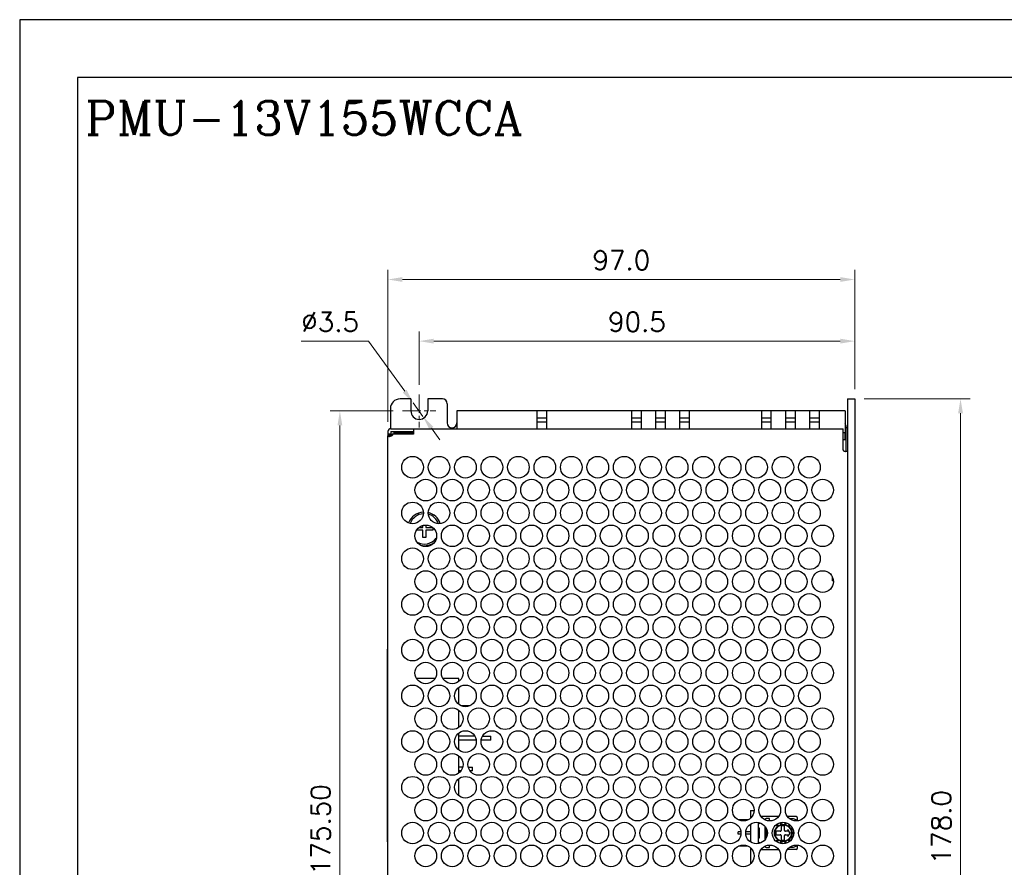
# Model space of a CAD drawing. Header units: inches. Extents: x 0 to 5108, y 0 to 2887.
# Tile 5 of 11: x 0 to 205, y 180 to 356. Entities that reach past the tile are written whole.
import ezdxf

# ---------------------------------------------------------------- set-up
doc = ezdxf.new("R2010")
doc.units = ezdxf.units.IN
doc.header["$MEASUREMENT"] = 0
doc.linetypes.add('CENTER2', pattern=[28.575, 19.05, -3.175, 3.175, -3.175])
for name, color, linetype, lineweight in [('Center', 1, 'CENTER2', 9), ('Dimension', 2, 'Continuous', 9), ('Line', 3, 'Continuous', 25)]:
    doc.layers.add(name, color=color, linetype=linetype, lineweight=lineweight)
doc.styles.add('ROMANC', font='romanc')
doc.styles.add('ROMANS', font='romans')
doc.dimstyles.new('yutana', dxfattribs={"dimscale": 2, "dimtxt": 2, "dimasz": 1.5, "dimexe": 1, "dimexo": 1, "dimgap": 1, "dimtad": 1, "dimdec": 1, "dimzin": 0, "dimdsep": 46, "dimtxsty": 'ROMANS', "dimcen": 0, "dimadec": 0, "dimazin": 0, "dimtp": 0.01, "dimtm": 0.01, "dimtfac": 1, "dimtdec": 1, "dimtmove": 0, "dimatfit": 3, "dimfxl": 1, "dimtolj": 1, "dimtzin": 0, "dimlwd": 0, "dimlwe": 0, "dimarcsym": 0})

# ---------------------------------------------------------------- blocks, each defined once
blk = doc.blocks.new('*D11')
at = {"layer": 'Defpoints', "color": 0}
for p in [(173.55, 277.61), (195.55, 277.61), (173.55, 99.61)]:
    blk.add_point(p, dxfattribs=at)
at = {"layer": 'Dimension', "color": 0, "lineweight": 0}
for p, q in [((175.55, 277.61), (197.55, 277.61)), ((195.55, 102.61), (195.55, 274.61)), ((175.55, 99.61), (197.55, 99.61))]:
    blk.add_line(p, q, dxfattribs=at)
at = {"layer": 'Dimension', "color": 0}
for points in [[(195.05, 274.61), (196.05, 274.61), (195.55, 277.61)], [(195.05, 102.61), (196.05, 102.61), (195.55, 99.61)]]:
    blk.add_solid(points, dxfattribs=at)
at = {"layer": 'Dimension', "color": 0, "insert": (191.55, 188.61), "char_height": 4, "attachment_point": 5, "rotation": 90, "style": 'ROMANS'}
blk.add_mtext('\\A1;178.0', dxfattribs=at)
blk = doc.blocks.new('*D12')
at = {"layer": 'Defpoints', "color": 0}
for p in [(83.05, 289.61), (83.05, 278.56), (173.55, 277.61)]:
    blk.add_point(p, dxfattribs=at)
at = {"layer": 'Dimension', "color": 0, "lineweight": 0}
for p, q in [((83.05, 280.56), (83.05, 291.61)), ((173.55, 279.61), (173.55, 291.61)), ((170.55, 289.61), (86.05, 289.61))]:
    blk.add_line(p, q, dxfattribs=at)
at = {"layer": 'Dimension', "color": 0}
for points in [[(86.05, 290.11), (86.05, 289.11), (83.05, 289.61)], [(170.55, 290.11), (170.55, 289.11), (173.55, 289.61)]]:
    blk.add_solid(points, dxfattribs=at)
at = {"layer": 'Dimension', "color": 0, "insert": (128.3, 293.61), "char_height": 4, "attachment_point": 5, "style": 'ROMANS'}
blk.add_mtext('\\A1;90.5', dxfattribs=at)
blk = doc.blocks.new('*D13')
at = {"layer": 'Defpoints', "color": 0}
for p in [(66.55, 275.11), (79.6, 275.11), (77.05, 99.61)]:
    blk.add_point(p, dxfattribs=at)
at = {"layer": 'Dimension', "color": 0, "lineweight": 0}
for p, q in [((77.6, 275.11), (64.55, 275.11)), ((66.55, 102.61), (66.55, 272.11)), ((75.05, 99.61), (64.55, 99.61))]:
    blk.add_line(p, q, dxfattribs=at)
at = {"layer": 'Dimension', "color": 0}
for points in [[(66.05, 272.11), (67.05, 272.11), (66.55, 275.11)], [(66.05, 102.61), (67.05, 102.61), (66.55, 99.61)]]:
    blk.add_solid(points, dxfattribs=at)
at = {"layer": 'Dimension', "color": 0, "insert": (62.55, 188.11), "char_height": 4, "attachment_point": 5, "rotation": 90, "style": 'ROMANS'}
blk.add_mtext('\\A1;175.50', dxfattribs=at)
blk = doc.blocks.new('*D14')
at = {"layer": 'Defpoints', "color": 0}
for p in [(81.77, 276.78), (83.82, 273.94)]:
    blk.add_point(p, dxfattribs=at)
at = {"layer": 'Dimension', "color": 0, "lineweight": 0}
for p, q in [((58.53, 289.61), (72.53, 289.61)), ((72.53, 289.61), (80.02, 279.21)), ((83.82, 273.94), (81.77, 276.78)), ((85.57, 271.5), (87.33, 269.07))]:
    blk.add_line(p, q, dxfattribs=at)
at = {"layer": 'Dimension', "color": 0}
for points in [[(80.42, 279.5), (79.61, 278.92), (81.77, 276.78)], [(85.98, 271.79), (85.17, 271.21), (83.82, 273.94)]]:
    blk.add_solid(points, dxfattribs=at)
at = {"layer": 'Dimension', "color": 0, "insert": (64.53, 293.61), "char_height": 4, "attachment_point": 5, "style": 'ROMANS'}
blk.add_mtext('\\A1;∅3.5', dxfattribs=at)
blk = doc.blocks.new('*D23')
at = {"layer": 'Defpoints', "color": 0}
for p in [(173.55, 302.42), (173.55, 277.61), (76.55, 270.81)]:
    blk.add_point(p, dxfattribs=at)
at = {"layer": 'Dimension', "color": 0, "lineweight": 0}
for p, q in [((76.55, 272.81), (76.55, 304.42)), ((173.55, 279.61), (173.55, 304.42)), ((79.55, 302.42), (170.55, 302.42))]:
    blk.add_line(p, q, dxfattribs=at)
at = {"layer": 'Dimension', "color": 0}
for points in [[(79.55, 302.92), (79.55, 301.92), (76.55, 302.42)], [(170.55, 302.92), (170.55, 301.92), (173.55, 302.42)]]:
    blk.add_solid(points, dxfattribs=at)
at = {"layer": 'Dimension', "color": 0, "insert": (125.05, 306.42), "char_height": 4, "attachment_point": 5, "style": 'ROMANS'}
blk.add_mtext('\\A1;97.0', dxfattribs=at)

msp = doc.modelspace()

# ---------------------------------------------------------------- linework, layer by layer
at = {"ltscale": 5}
for points in [[(0, 0), (504, 0), (504, 356.4), (0, 356.4)], [(12, 12), (492, 12), (492, 344.4), (12, 344.4)]]:
    msp.add_lwpolyline(points, close=True, dxfattribs=at)
at = {"layer": 'Center', "color": 7, "ltscale": 0.2}
for p, q in [((83.046, 278.555), (83.046, 271.655)), ((79.596, 275.105), (86.496, 275.105))]:
    msp.add_line(p, q, dxfattribs=at)
at = {"layer": 'Line', "color": 7, "linetype": 'Continuous'}
for p, q in [((81.296, 277.605), (79.046, 277.605)), ((81.296, 277.605), (81.296, 275.105)), ((87.846, 277.605), (84.796, 277.605)), ((84.796, 277.605), (84.796, 275.105)), ((88.846, 276.605), (88.846, 272.605)), ((172.046, 277.605), (173.546, 277.605)), ((172.046, 277.605), (172.046, 99.605)), ((173.546, 277.605), (173.546, 99.605)), ((77.046, 275.605), (77.046, 271.405)), ((127.146, 275.105), (90.846, 275.105)), ((90.846, 275.105), (90.846, 271.405)), ((107.496, 275.105), (107.496, 271.405)), ((109.496, 275.105), (109.496, 271.405)), ((171.546, 275.105), (127.146, 275.105)), ((127.146, 275.105), (127.146, 271.405)), ((129.146, 275.105), (129.146, 271.405)), ((132.146, 275.105), (132.146, 271.405)), ((134.146, 275.105), (134.146, 271.405)), ((137.146, 275.105), (137.146, 271.405)), ((139.146, 275.105), (139.146, 271.405)), ((154.146, 275.105), (154.146, 271.405)), ((156.146, 275.105), (156.146, 271.405)), ((159.146, 275.105), (159.146, 271.405)), ((161.146, 275.105), (161.146, 271.405)), ((164.146, 275.105), (164.146, 271.405)), ((166.146, 275.105), (166.146, 271.405)), ((171.546, 275.105), (171.546, 270.617)), ((109.496, 273.605), (107.496, 273.605)), ((109.496, 272.805), (107.496, 272.805)), ((129.146, 273.605), (127.146, 273.605)), ((129.146, 272.805), (127.146, 272.805)), ((134.146, 273.605), (132.146, 273.605)), ((134.146, 272.805), (132.146, 272.805)), ((139.146, 273.605), (137.146, 273.605)), ((139.146, 272.805), (137.146, 272.805)), ((156.146, 273.605), (154.146, 273.605)), ((156.146, 272.805), (154.146, 272.805)), ((161.146, 273.605), (159.146, 273.605)), ((161.146, 272.805), (159.146, 272.805)), ((166.146, 273.605), (164.146, 273.605)), ((166.146, 272.805), (164.146, 272.805)), ((76.546, 270.805), (76.546, 269.987)), ((77.146, 270.305), (76.546, 270.305)), ((77.146, 271.405), (171.146, 271.405)), ((77.146, 270.805), (81.846, 270.805)), ((77.146, 270.805), (77.146, 270.093)), ((77.383, 270.305), (77.316, 270.222)), ((81.846, 270.305), (77.383, 270.305)), ((77.846, 270.605), (81.846, 270.605)), ((77.846, 270.305), (77.846, 270.605)), ((81.846, 271.405), (81.846, 270.305)), ((171.146, 266.996), (171.146, 271.405)), ((171.146, 270.605), (171.546, 270.605)), ((171.546, 269.105), (171.546, 270.605)), ((171.796, 266.696), (171.796, 271.805)), ((172.046, 271.605), (171.796, 271.605)), ((76.93, 269.987), (76.546, 269.987)), ((76.546, 118.105), (76.546, 269.906)), ((76.625, 269.839), (76.737, 269.809)), ((76.737, 269.809), (76.81, 269.805)), ((77.113, 270.071), (76.989, 270.01)), ((171.546, 269.105), (171.146, 269.105)), ((171.535, 266.717), (171.663, 266.705)), ((171.555, 266.704), (171.663, 266.696)), ((172.046, 266.705), (171.663, 266.705)), ((172.046, 266.696), (171.663, 266.696)), ((168.846, 259.725), (168.846, 259.605)), ((168.906, 259.605), (168.846, 259.605)), ((83.796, 250.305), (82.488, 250.305)), ((83.002, 250.905), (83.796, 250.905)), ((83.796, 250.905), (83.796, 251.31)), ((83.796, 248.805), (83.796, 250.305)), ((84.396, 251.405), (84.396, 250.905)), ((84.396, 250.905), (85.792, 250.905)), ((85.896, 250.305), (84.396, 250.305)), ((84.396, 250.305), (84.396, 248.805)), ((85.896, 250.8), (85.896, 250.305)), ((84.396, 248.805), (83.796, 248.805)), ((168.846, 240.725), (168.846, 239.805)), ((169.122, 239.805), (168.846, 239.805)), ((173.596, 235.605), (173.546, 235.605)), ((173.596, 235.605), (173.596, 185.605)), ((76.446, 225.605), (76.546, 225.605)), ((76.446, 185.605), (76.446, 225.605)), ((86.305, 219.505), (82.487, 219.505)), ((91.246, 219.505), (87.987, 219.505)), ((91.246, 218.861), (91.246, 219.505)), ((91.246, 214.16), (91.246, 217.65)), ((91.246, 209.361), (91.246, 212.952)), ((91.677, 213.905), (93.616, 213.905)), ((91.246, 204.66), (91.246, 208.15)), ((94.581, 207.505), (91.246, 207.505)), ((94.849, 206.705), (91.246, 206.705)), ((97.896, 206.705), (95.943, 206.705)), ((96.212, 207.505), (97.896, 207.505)), ((97.896, 206.705), (97.896, 207.505)), ((91.246, 199.861), (91.246, 203.452)), ((92.058, 201.105), (91.246, 201.105)), ((93.232, 201.105), (94.096, 201.105)), ((94.096, 200.305), (94.096, 201.105)), ((91.689, 200.305), (91.246, 200.305)), ((91.246, 195.16), (91.246, 198.65)), ((94.096, 200.305), (93.606, 200.305)), ((81.335, 194.705), (81.959, 194.705)), ((86.835, 194.705), (87.459, 194.705)), ((151.876, 192.105), (152.64, 192.105)), ((151.876, 192.105), (151.876, 190.492)), ((157.689, 190.805), (154.106, 190.805)), ((155.876, 190.405), (155.176, 190.405)), ((155.876, 189.909), (155.876, 190.405)), ((161.376, 190.805), (159.606, 190.805)), ((160.176, 190.405), (160.776, 190.405)), ((160.176, 190.285), (160.176, 190.405)), ((160.776, 190.405), (161.676, 190.055)), ((161.676, 189.95), (161.676, 190.505)), ((151.366, 190.155), (149.427, 190.155)), ((151.876, 189.251), (151.876, 185.561)), ((153.476, 189.603), (153.476, 185.208)), ((153.476, 189.505), (153.676, 189.505)), ((153.676, 189.305), (153.476, 189.305)), ((153.476, 188.505), (153.676, 188.505)), ((153.676, 189.505), (153.676, 189.305)), ((153.676, 188.505), (153.676, 186.305)), ((154.876, 188.816), (154.876, 185.992)), ((157.196, 189.099), (157.315, 188.929)), ((157.315, 188.929), (157.643, 189.159)), ((157.643, 189.159), (157.525, 189.328)), ((158.043, 189.559), (158.082, 189.34)), ((158.082, 189.34), (158.476, 189.41)), ((158.276, 188.864), (158.276, 187.955)), ((158.476, 189.41), (158.438, 189.622)), ((159.007, 189.598), (158.951, 189.389)), ((158.951, 189.389), (159.337, 189.286)), ((158.976, 187.955), (158.976, 188.864)), ((159.337, 189.286), (159.399, 189.517)), ((159.914, 189.251), (159.759, 189.066)), ((159.759, 189.066), (160.065, 188.809)), ((160.065, 188.809), (160.211, 188.983)), ((160.568, 188.532), (160.354, 188.432)), ((160.354, 188.432), (160.523, 188.069)), ((149.856, 187.655), (149.346, 187.655)), ((149.346, 187.155), (149.346, 187.655)), ((149.857, 187.155), (149.346, 187.155)), ((151.876, 187.655), (150.935, 187.655)), ((151.876, 187.155), (150.936, 187.155)), ((153.676, 187.655), (153.476, 187.655)), ((153.676, 187.155), (153.476, 187.155)), ((153.676, 186.305), (153.476, 186.305)), ((154.976, 188.125), (154.976, 188.165)), ((154.976, 187.385), (154.976, 187.425)), ((154.976, 186.645), (154.976, 186.685)), ((154.976, 186.245), (155.05, 186.245)), ((154.976, 186.126), (154.976, 186.245)), ((155.176, 188.165), (155.176, 188.125)), ((155.176, 187.425), (155.176, 187.385)), ((155.176, 186.685), (155.176, 186.645)), ((155.276, 188.025), (155.299, 188.025)), ((155.33, 187.825), (155.276, 187.825)), ((155.276, 187.725), (155.346, 187.725)), ((155.376, 187.525), (155.276, 187.525)), ((155.276, 187.285), (155.276, 187.085)), ((155.276, 186.985), (155.33, 186.985)), ((155.297, 186.785), (155.276, 186.785)), ((158.076, 187.755), (157.168, 187.755)), ((157.168, 187.055), (158.076, 187.055)), ((158.276, 186.855), (158.276, 185.947)), ((158.976, 185.947), (158.976, 186.855)), ((159.626, 187.755), (159.176, 187.755)), ((159.176, 187.055), (159.626, 187.055)), ((160.126, 187.405), (159.626, 188.155)), ((159.626, 188.155), (159.626, 187.755)), ((159.626, 186.655), (160.126, 187.405)), ((159.626, 187.055), (159.626, 186.655)), ((160.523, 186.742), (160.354, 186.379)), ((160.354, 186.379), (160.567, 186.28)), ((160.523, 188.069), (160.747, 188.174)), ((160.749, 186.636), (160.523, 186.742)), ((160.864, 187.605), (160.626, 187.605)), ((160.626, 187.605), (160.626, 187.205)), ((160.626, 187.205), (160.865, 187.205)), ((76.446, 185.605), (76.546, 185.605)), ((151.365, 184.655), (149.426, 184.655)), ((151.876, 184.32), (151.876, 180.992)), ((153.476, 185.505), (153.676, 185.505)), ((153.676, 185.305), (153.476, 185.305)), ((153.676, 185.505), (153.676, 185.305)), ((155.176, 184.405), (155.876, 184.405)), ((155.876, 184.405), (155.876, 184.902)), ((157.315, 185.882), (157.196, 185.711)), ((157.643, 185.652), (157.315, 185.882)), ((157.525, 185.484), (157.643, 185.652)), ((158.082, 185.471), (158.043, 185.252)), ((158.476, 185.401), (158.082, 185.471)), ((158.438, 185.189), (158.476, 185.401)), ((159.337, 185.525), (158.951, 185.422)), ((158.951, 185.422), (159.007, 185.213)), ((159.399, 185.294), (159.337, 185.525)), ((160.065, 186.002), (159.759, 185.745)), ((159.759, 185.745), (159.915, 185.559)), ((160.212, 185.827), (160.065, 186.002)), ((160.176, 184.405), (160.176, 184.527)), ((160.776, 184.405), (160.176, 184.405)), ((161.676, 184.755), (160.776, 184.405)), ((161.676, 184.305), (161.676, 184.861)), ((173.596, 185.605), (173.546, 185.605)), ((154.103, 184.005), (157.686, 184.005)), ((161.376, 184.005), (159.603, 184.005))]:
    msp.add_line(p, q, dxfattribs=at)
for points in [[(77.316, 270.222), (77.225, 270.144), (77.113, 270.071)], [(76.546, 269.987), (76.563, 269.899), (76.625, 269.839)], [(76.601, 269.906), (76.56, 269.912), (76.546, 269.93)], [(76.757, 269.931), (76.667, 269.912), (76.601, 269.906)], [(76.989, 270.01), (76.866, 269.963), (76.757, 269.931)], [(76.81, 269.805), (76.892, 269.809), (77.079, 269.839), (77.273, 269.899), (77.446, 269.987)], [(171.146, 267.005), (171.166, 266.925), (171.224, 266.851), (171.31, 266.791), (171.416, 266.746), (171.535, 266.717)], [(171.146, 266.996), (171.155, 266.944), (171.182, 266.89), (171.228, 266.839), (171.289, 266.794)], [(171.289, 266.794), (171.366, 266.755), (171.455, 266.725), (171.555, 266.704)]]:
    msp.add_lwpolyline(points, dxfattribs=at)
for centre, radius in [((81.646, 263.405), 2.25), ((81.646, 263.405), 2.25), ((87.146, 263.405), 2.25), ((87.146, 263.405), 2.25), ((92.646, 263.405), 2.25), ((92.646, 263.405), 2.25), ((98.146, 263.405), 2.25), ((98.146, 263.405), 2.25), ((103.646, 263.405), 2.25), ((103.646, 263.405), 2.25), ((109.146, 263.405), 2.25), ((109.146, 263.405), 2.25), ((114.646, 263.405), 2.25), ((114.646, 263.405), 2.25), ((120.146, 263.405), 2.25), ((120.146, 263.405), 2.25), ((125.646, 263.405), 2.25), ((125.646, 263.405), 2.25), ((131.146, 263.405), 2.25), ((131.146, 263.405), 2.25), ((136.646, 263.405), 2.25), ((136.646, 263.405), 2.25), ((142.146, 263.405), 2.25), ((142.146, 263.405), 2.25), ((147.646, 263.405), 2.25), ((147.646, 263.405), 2.25), ((153.146, 263.405), 2.25), ((153.146, 263.405), 2.25), ((158.646, 263.405), 2.25), ((158.646, 263.405), 2.25), ((164.146, 263.405), 2.25), ((164.146, 263.405), 2.25), ((84.396, 258.655), 2.25), ((84.396, 258.655), 2.25), ((89.896, 258.655), 2.25), ((89.896, 258.655), 2.25), ((95.396, 258.655), 2.25), ((95.396, 258.655), 2.25), ((100.896, 258.655), 2.25), ((100.896, 258.655), 2.25), ((106.396, 258.655), 2.25), ((106.396, 258.655), 2.25), ((111.896, 258.655), 2.25), ((111.896, 258.655), 2.25), ((117.396, 258.655), 2.25), ((117.396, 258.655), 2.25), ((122.896, 258.655), 2.25), ((122.896, 258.655), 2.25), ((128.396, 258.655), 2.25), ((128.396, 258.655), 2.25), ((133.896, 258.655), 2.25), ((133.896, 258.655), 2.25), ((139.396, 258.655), 2.25), ((139.396, 258.655), 2.25), ((144.896, 258.655), 2.25), ((144.896, 258.655), 2.25), ((150.396, 258.655), 2.25), ((150.396, 258.655), 2.25), ((155.896, 258.655), 2.25), ((155.896, 258.655), 2.25), ((161.396, 258.655), 2.25), ((161.396, 258.655), 2.25), ((166.896, 258.655), 2.25), ((166.896, 258.655), 2.25), ((81.646, 253.905), 2.25), ((81.646, 253.905), 2.25), ((87.146, 253.905), 2.25), ((87.146, 253.905), 2.25), ((92.646, 253.905), 2.25), ((92.646, 253.905), 2.25), ((98.146, 253.905), 2.25), ((98.146, 253.905), 2.25), ((103.646, 253.905), 2.25), ((103.646, 253.905), 2.25), ((109.146, 253.905), 2.25), ((109.146, 253.905), 2.25), ((114.646, 253.905), 2.25), ((114.646, 253.905), 2.25), ((120.146, 253.905), 2.25), ((120.146, 253.905), 2.25), ((125.646, 253.905), 2.25), ((125.646, 253.905), 2.25), ((131.146, 253.905), 2.25), ((131.146, 253.905), 2.25), ((136.646, 253.905), 2.25), ((136.646, 253.905), 2.25), ((142.146, 253.905), 2.25), ((142.146, 253.905), 2.25), ((147.646, 253.905), 2.25), ((147.646, 253.905), 2.25), ((153.146, 253.905), 2.25), ((153.146, 253.905), 2.25), ((158.646, 253.905), 2.25), ((158.646, 253.905), 2.25), ((164.146, 253.905), 2.25), ((164.146, 253.905), 2.25), ((84.396, 249.155), 2.25), ((84.396, 249.155), 2.25), ((89.896, 249.155), 2.25), ((89.896, 249.155), 2.25), ((95.396, 249.155), 2.25), ((95.396, 249.155), 2.25), ((100.896, 249.155), 2.25), ((100.896, 249.155), 2.25), ((106.396, 249.155), 2.25), ((106.396, 249.155), 2.25), ((111.896, 249.155), 2.25), ((111.896, 249.155), 2.25), ((117.396, 249.155), 2.25), ((117.396, 249.155), 2.25), ((122.896, 249.155), 2.25), ((122.896, 249.155), 2.25), ((128.396, 249.155), 2.25), ((128.396, 249.155), 2.25), ((133.896, 249.155), 2.25), ((133.896, 249.155), 2.25), ((139.396, 249.155), 2.25), ((139.396, 249.155), 2.25), ((144.896, 249.155), 2.25), ((144.896, 249.155), 2.25), ((150.396, 249.155), 2.25), ((150.396, 249.155), 2.25), ((155.896, 249.155), 2.25), ((155.896, 249.155), 2.25), ((161.396, 249.155), 2.25), ((161.396, 249.155), 2.25), ((166.896, 249.155), 2.25), ((166.896, 249.155), 2.25), ((81.646, 244.405), 2.25), ((81.646, 244.405), 2.25), ((87.146, 244.405), 2.25), ((87.146, 244.405), 2.25), ((92.646, 244.405), 2.25), ((92.646, 244.405), 2.25), ((98.146, 244.405), 2.25), ((98.146, 244.405), 2.25), ((103.646, 244.405), 2.25), ((103.646, 244.405), 2.25), ((109.146, 244.405), 2.25), ((109.146, 244.405), 2.25), ((114.646, 244.405), 2.25), ((114.646, 244.405), 2.25), ((120.146, 244.405), 2.25), ((120.146, 244.405), 2.25), ((125.646, 244.405), 2.25), ((125.646, 244.405), 2.25), ((131.146, 244.405), 2.25), ((131.146, 244.405), 2.25), ((136.646, 244.405), 2.25), ((136.646, 244.405), 2.25), ((142.146, 244.405), 2.25), ((142.146, 244.405), 2.25), ((147.646, 244.405), 2.25), ((147.646, 244.405), 2.25), ((153.146, 244.405), 2.25), ((153.146, 244.405), 2.25), ((158.646, 244.405), 2.25), ((158.646, 244.405), 2.25), ((164.146, 244.405), 2.25), ((164.146, 244.405), 2.25), ((84.396, 239.655), 2.25), ((84.396, 239.655), 2.25), ((89.896, 239.655), 2.25), ((89.896, 239.655), 2.25), ((95.396, 239.655), 2.25), ((95.396, 239.655), 2.25), ((100.896, 239.655), 2.25), ((100.896, 239.655), 2.25), ((106.396, 239.655), 2.25), ((106.396, 239.655), 2.25), ((111.896, 239.655), 2.25), ((111.896, 239.655), 2.25), ((117.396, 239.655), 2.25), ((117.396, 239.655), 2.25), ((122.896, 239.655), 2.25), ((122.896, 239.655), 2.25), ((128.396, 239.655), 2.25), ((128.396, 239.655), 2.25), ((133.896, 239.655), 2.25), ((133.896, 239.655), 2.25), ((139.396, 239.655), 2.25), ((139.396, 239.655), 2.25), ((144.896, 239.655), 2.25), ((144.896, 239.655), 2.25), ((150.396, 239.655), 2.25), ((150.396, 239.655), 2.25), ((155.896, 239.655), 2.25), ((155.896, 239.655), 2.25), ((161.396, 239.655), 2.25), ((161.396, 239.655), 2.25), ((166.896, 239.655), 2.25), ((166.896, 239.655), 2.25), ((81.646, 234.905), 2.25), ((81.646, 234.905), 2.25), ((87.146, 234.905), 2.25), ((87.146, 234.905), 2.25), ((92.646, 234.905), 2.25), ((92.646, 234.905), 2.25), ((98.146, 234.905), 2.25), ((98.146, 234.905), 2.25), ((103.646, 234.905), 2.25), ((103.646, 234.905), 2.25), ((109.146, 234.905), 2.25), ((109.146, 234.905), 2.25), ((114.646, 234.905), 2.25), ((114.646, 234.905), 2.25), ((120.146, 234.905), 2.25), ((120.146, 234.905), 2.25), ((125.646, 234.905), 2.25), ((125.646, 234.905), 2.25), ((131.146, 234.905), 2.25), ((131.146, 234.905), 2.25), ((136.646, 234.905), 2.25), ((136.646, 234.905), 2.25), ((142.146, 234.905), 2.25), ((142.146, 234.905), 2.25), ((147.646, 234.905), 2.25), ((147.646, 234.905), 2.25), ((153.146, 234.905), 2.25), ((153.146, 234.905), 2.25), ((158.646, 234.905), 2.25), ((158.646, 234.905), 2.25), ((164.146, 234.905), 2.25), ((164.146, 234.905), 2.25), ((84.396, 230.155), 2.25), ((84.396, 230.155), 2.25), ((89.896, 230.155), 2.25), ((89.896, 230.155), 2.25), ((95.396, 230.155), 2.25), ((95.396, 230.155), 2.25), ((100.896, 230.155), 2.25), ((100.896, 230.155), 2.25), ((106.396, 230.155), 2.25), ((106.396, 230.155), 2.25), ((111.896, 230.155), 2.25), ((111.896, 230.155), 2.25), ((117.396, 230.155), 2.25), ((117.396, 230.155), 2.25), ((122.896, 230.155), 2.25), ((122.896, 230.155), 2.25), ((128.396, 230.155), 2.25), ((128.396, 230.155), 2.25), ((133.896, 230.155), 2.25), ((133.896, 230.155), 2.25), ((139.396, 230.155), 2.25), ((139.396, 230.155), 2.25), ((144.896, 230.155), 2.25), ((144.896, 230.155), 2.25), ((150.396, 230.155), 2.25), ((150.396, 230.155), 2.25), ((155.896, 230.155), 2.25), ((155.896, 230.155), 2.25), ((161.396, 230.155), 2.25), ((161.396, 230.155), 2.25), ((166.896, 230.155), 2.25), ((166.896, 230.155), 2.25), ((81.646, 225.405), 2.25), ((81.646, 225.405), 2.25), ((87.146, 225.405), 2.25), ((87.146, 225.405), 2.25), ((92.646, 225.405), 2.25), ((92.646, 225.405), 2.25), ((98.146, 225.405), 2.25), ((98.146, 225.405), 2.25), ((103.646, 225.405), 2.25), ((103.646, 225.405), 2.25), ((109.146, 225.405), 2.25), ((109.146, 225.405), 2.25), ((114.646, 225.405), 2.25), ((114.646, 225.405), 2.25), ((120.146, 225.405), 2.25), ((120.146, 225.405), 2.25), ((125.646, 225.405), 2.25), ((125.646, 225.405), 2.25), ((131.146, 225.405), 2.25), ((131.146, 225.405), 2.25), ((136.646, 225.405), 2.25), ((136.646, 225.405), 2.25), ((142.146, 225.405), 2.25), ((142.146, 225.405), 2.25), ((147.646, 225.405), 2.25), ((147.646, 225.405), 2.25), ((153.146, 225.405), 2.25), ((153.146, 225.405), 2.25), ((158.646, 225.405), 2.25), ((158.646, 225.405), 2.25), ((164.146, 225.405), 2.25), ((164.146, 225.405), 2.25), ((84.396, 220.655), 2.25), ((84.396, 220.655), 2.25), ((89.896, 220.655), 2.25), ((89.896, 220.655), 2.25), ((95.396, 220.655), 2.25), ((95.396, 220.655), 2.25), ((100.896, 220.655), 2.25), ((100.896, 220.655), 2.25), ((106.396, 220.655), 2.25), ((106.396, 220.655), 2.25), ((111.896, 220.655), 2.25), ((111.896, 220.655), 2.25), ((117.396, 220.655), 2.25), ((117.396, 220.655), 2.25), ((122.896, 220.655), 2.25), ((122.896, 220.655), 2.25), ((128.396, 220.655), 2.25), ((128.396, 220.655), 2.25), ((133.896, 220.655), 2.25), ((133.896, 220.655), 2.25), ((139.396, 220.655), 2.25), ((139.396, 220.655), 2.25), ((144.896, 220.655), 2.25), ((144.896, 220.655), 2.25), ((150.396, 220.655), 2.25), ((150.396, 220.655), 2.25), ((155.896, 220.655), 2.25), ((155.896, 220.655), 2.25), ((161.396, 220.655), 2.25), ((161.396, 220.655), 2.25), ((166.896, 220.655), 2.25), ((166.896, 220.655), 2.25), ((81.646, 215.905), 2.25), ((81.646, 215.905), 2.25), ((87.146, 215.905), 2.25), ((87.146, 215.905), 2.25), ((92.646, 215.905), 2.25), ((92.646, 215.905), 2.25), ((98.146, 215.905), 2.25), ((98.146, 215.905), 2.25), ((103.646, 215.905), 2.25), ((103.646, 215.905), 2.25), ((109.146, 215.905), 2.25), ((109.146, 215.905), 2.25), ((114.646, 215.905), 2.25), ((114.646, 215.905), 2.25), ((120.146, 215.905), 2.25), ((120.146, 215.905), 2.25), ((125.646, 215.905), 2.25), ((125.646, 215.905), 2.25), ((131.146, 215.905), 2.25), ((131.146, 215.905), 2.25), ((136.646, 215.905), 2.25), ((136.646, 215.905), 2.25), ((142.146, 215.905), 2.25), ((142.146, 215.905), 2.25), ((147.646, 215.905), 2.25), ((147.646, 215.905), 2.25), ((153.146, 215.905), 2.25), ((153.146, 215.905), 2.25), ((158.646, 215.905), 2.25), ((158.646, 215.905), 2.25), ((164.146, 215.905), 2.25), ((164.146, 215.905), 2.25), ((84.396, 211.155), 2.25), ((84.396, 211.155), 2.25), ((89.896, 211.155), 2.25), ((89.896, 211.155), 2.25), ((95.396, 211.155), 2.25), ((95.396, 211.155), 2.25), ((100.896, 211.155), 2.25), ((100.896, 211.155), 2.25), ((106.396, 211.155), 2.25), ((106.396, 211.155), 2.25), ((111.896, 211.155), 2.25), ((111.896, 211.155), 2.25), ((117.396, 211.155), 2.25), ((117.396, 211.155), 2.25), ((122.896, 211.155), 2.25), ((122.896, 211.155), 2.25), ((128.396, 211.155), 2.25), ((128.396, 211.155), 2.25), ((133.896, 211.155), 2.25), ((133.896, 211.155), 2.25), ((139.396, 211.155), 2.25), ((139.396, 211.155), 2.25), ((144.896, 211.155), 2.25), ((144.896, 211.155), 2.25), ((150.396, 211.155), 2.25), ((150.396, 211.155), 2.25), ((155.896, 211.155), 2.25), ((155.896, 211.155), 2.25), ((161.396, 211.155), 2.25), ((161.396, 211.155), 2.25), ((166.896, 211.155), 2.25), ((166.896, 211.155), 2.25), ((81.646, 206.405), 2.25), ((81.646, 206.405), 2.25), ((87.146, 206.405), 2.25), ((87.146, 206.405), 2.25), ((92.646, 206.405), 2.25), ((92.646, 206.405), 2.25), ((98.146, 206.405), 2.25), ((98.146, 206.405), 2.25), ((103.646, 206.405), 2.25), ((103.646, 206.405), 2.25), ((109.146, 206.405), 2.25), ((109.146, 206.405), 2.25), ((114.646, 206.405), 2.25), ((114.646, 206.405), 2.25), ((120.146, 206.405), 2.25), ((120.146, 206.405), 2.25), ((125.646, 206.405), 2.25), ((125.646, 206.405), 2.25), ((131.146, 206.405), 2.25), ((131.146, 206.405), 2.25), ((136.646, 206.405), 2.25), ((136.646, 206.405), 2.25), ((142.146, 206.405), 2.25), ((142.146, 206.405), 2.25), ((147.646, 206.405), 2.25), ((147.646, 206.405), 2.25), ((153.146, 206.405), 2.25), ((153.146, 206.405), 2.25), ((158.646, 206.405), 2.25), ((158.646, 206.405), 2.25), ((164.146, 206.405), 2.25), ((164.146, 206.405), 2.25), ((84.396, 201.655), 2.25), ((84.396, 201.655), 2.25), ((89.896, 201.655), 2.25), ((89.896, 201.655), 2.25), ((95.396, 201.655), 2.25), ((95.396, 201.655), 2.25), ((100.896, 201.655), 2.25), ((100.896, 201.655), 2.25), ((106.396, 201.655), 2.25), ((106.396, 201.655), 2.25), ((111.896, 201.655), 2.25), ((111.896, 201.655), 2.25), ((117.396, 201.655), 2.25), ((117.396, 201.655), 2.25), ((122.896, 201.655), 2.25), ((122.896, 201.655), 2.25), ((128.396, 201.655), 2.25), ((128.396, 201.655), 2.25), ((133.896, 201.655), 2.25), ((133.896, 201.655), 2.25), ((139.396, 201.655), 2.25), ((139.396, 201.655), 2.25), ((144.896, 201.655), 2.25), ((144.896, 201.655), 2.25), ((150.396, 201.655), 2.25), ((150.396, 201.655), 2.25), ((155.896, 201.655), 2.25), ((155.896, 201.655), 2.25), ((161.396, 201.655), 2.25), ((161.396, 201.655), 2.25), ((166.896, 201.655), 2.25), ((166.896, 201.655), 2.25), ((81.646, 196.905), 2.25), ((81.646, 196.905), 2.25), ((87.146, 196.905), 2.25), ((87.146, 196.905), 2.25), ((92.646, 196.905), 2.25), ((92.646, 196.905), 2.25), ((98.146, 196.905), 2.25), ((98.146, 196.905), 2.25), ((103.646, 196.905), 2.25), ((103.646, 196.905), 2.25), ((109.146, 196.905), 2.25), ((109.146, 196.905), 2.25), ((114.646, 196.905), 2.25), ((114.646, 196.905), 2.25), ((120.146, 196.905), 2.25), ((120.146, 196.905), 2.25), ((125.646, 196.905), 2.25), ((125.646, 196.905), 2.25), ((131.146, 196.905), 2.25), ((131.146, 196.905), 2.25), ((136.646, 196.905), 2.25), ((136.646, 196.905), 2.25), ((142.146, 196.905), 2.25), ((142.146, 196.905), 2.25), ((147.646, 196.905), 2.25), ((147.646, 196.905), 2.25), ((153.146, 196.905), 2.25), ((153.146, 196.905), 2.25), ((158.646, 196.905), 2.25), ((158.646, 196.905), 2.25), ((164.146, 196.905), 2.25), ((164.146, 196.905), 2.25), ((84.396, 192.155), 2.25), ((84.396, 192.155), 2.25), ((89.896, 192.155), 2.25), ((89.896, 192.155), 2.25), ((95.396, 192.155), 2.25), ((95.396, 192.155), 2.25), ((100.896, 192.155), 2.25), ((100.896, 192.155), 2.25), ((106.396, 192.155), 2.25), ((106.396, 192.155), 2.25), ((111.896, 192.155), 2.25), ((111.896, 192.155), 2.25), ((117.396, 192.155), 2.25), ((117.396, 192.155), 2.25), ((122.896, 192.155), 2.25), ((122.896, 192.155), 2.25), ((128.396, 192.155), 2.25), ((128.396, 192.155), 2.25), ((133.896, 192.155), 2.25), ((133.896, 192.155), 2.25), ((139.396, 192.155), 2.25), ((139.396, 192.155), 2.25), ((144.896, 192.155), 2.25), ((144.896, 192.155), 2.25), ((150.396, 192.155), 2.25), ((150.396, 192.155), 2.25), ((155.896, 192.155), 2.25), ((155.896, 192.155), 2.25), ((161.396, 192.155), 2.25), ((161.396, 192.155), 2.25), ((166.896, 192.155), 2.25), ((166.896, 192.155), 2.25), ((81.646, 187.405), 2.25), ((81.646, 187.405), 2.25), ((87.146, 187.405), 2.25), ((87.146, 187.405), 2.25), ((92.646, 187.405), 2.25), ((92.646, 187.405), 2.25), ((98.146, 187.405), 2.25), ((98.146, 187.405), 2.25), ((103.646, 187.405), 2.25), ((103.646, 187.405), 2.25), ((109.146, 187.405), 2.25), ((109.146, 187.405), 2.25), ((114.646, 187.405), 2.25), ((114.646, 187.405), 2.25), ((120.146, 187.405), 2.25), ((120.146, 187.405), 2.25), ((125.646, 187.405), 2.25), ((125.646, 187.405), 2.25), ((131.146, 187.405), 2.25), ((131.146, 187.405), 2.25), ((136.646, 187.405), 2.25), ((136.646, 187.405), 2.25), ((142.146, 187.405), 2.25), ((142.146, 187.405), 2.25), ((147.646, 187.405), 2.25), ((147.646, 187.405), 2.25), ((153.146, 187.405), 2.25), ((153.146, 187.405), 2.25), ((158.646, 187.405), 2.25), ((158.646, 187.405), 2.25), ((158.676, 187.405), 1.8), ((158.676, 187.405), 1.7), ((164.146, 187.405), 2.25), ((164.146, 187.405), 2.25), ((84.396, 182.655), 2.25), ((84.396, 182.655), 2.25), ((89.896, 182.655), 2.25), ((89.896, 182.655), 2.25), ((95.396, 182.655), 2.25), ((95.396, 182.655), 2.25), ((100.896, 182.655), 2.25), ((100.896, 182.655), 2.25), ((106.396, 182.655), 2.25), ((106.396, 182.655), 2.25), ((111.896, 182.655), 2.25), ((111.896, 182.655), 2.25), ((117.396, 182.655), 2.25), ((117.396, 182.655), 2.25), ((122.896, 182.655), 2.25), ((122.896, 182.655), 2.25), ((128.396, 182.655), 2.25), ((128.396, 182.655), 2.25), ((133.896, 182.655), 2.25), ((133.896, 182.655), 2.25), ((139.396, 182.655), 2.25), ((139.396, 182.655), 2.25), ((144.896, 182.655), 2.25), ((144.896, 182.655), 2.25), ((150.396, 182.655), 2.25), ((150.396, 182.655), 2.25), ((155.896, 182.655), 2.25), ((155.896, 182.655), 2.25), ((161.396, 182.655), 2.25), ((161.396, 182.655), 2.25), ((166.896, 182.655), 2.25), ((166.896, 182.655), 2.25)]:
    msp.add_circle(centre, radius, dxfattribs=at)
for centre, radius, start, end in [((79.046, 275.605), 2, 90, 180), ((87.846, 276.605), 1, 0, 90), ((83.046, 275.105), 1.75, 180, 0), ((89.846, 272.605), 1, 180, 0), ((170.796, 271.805), 1, 0, 40.77458), ((77.146, 270.805), 0.6, 90, 180), ((77.061, 270.305), 0.5, 320.46527, 0), ((84.096, 250.605), 3.5, 93.78163, 159.49651), ((84.096, 250.605), 3.5, 18.22398, 76.52448), ((84.096, 250.605), 3.15, 94.11633, 158.97169), ((84.096, 250.605), 3.15, 19.81457, 74.47118), ((84.096, 250.605), 3.15, 241.27007, 321.86054), ((84.096, 250.605), 3.5, 258, 306.18244), ((155.176, 190.105), 0.3, 90, 166.17957), ((161.376, 190.505), 0.3, 0, 90), ((155.276, 188.165), 0.3, 120.852, 180), ((158.626, 187.405), 1.5, 76.5066, 103.4934), ((155.276, 188.125), 0.3, 180, 270), ((155.276, 187.425), 0.3, 90, 180), ((155.276, 187.385), 0.3, 180, 270), ((155.276, 186.685), 0.3, 90, 180), ((155.276, 186.645), 0.3, 180, 239.15362), ((155.276, 188.165), 0.1, 129.38974, 180), ((155.276, 188.125), 0.1, 180, 270), ((155.276, 187.425), 0.1, 90, 180), ((155.276, 187.385), 0.1, 180, 270), ((155.276, 186.685), 0.1, 90, 180), ((155.276, 186.645), 0.1, 180, 231.56536), ((158.626, 187.405), 1.5, 166.5066, 193.4934), ((158.076, 187.955), 0.2, 270, 0), ((158.076, 186.855), 0.2, 0, 90), ((159.176, 187.955), 0.2, 180, 270), ((159.176, 186.855), 0.2, 90, 180), ((155.176, 184.705), 0.3, 193.71213, 270), ((158.626, 187.405), 1.5, 256.5066, 283.4934), ((161.376, 184.305), 0.3, 270, 0)]:
    msp.add_arc(centre, radius, start, end, dxfattribs=at)

# ---------------------------------------------------------------- texts
at = {"layer": 'Line', "color": 7, "style": 'ROMANC'}
msp.add_text('PMU-13V155WCCA', height=7, dxfattribs=at).set_placement((13.602, 332.48))

# ---------------------------------------------------------------- dimensions: what is measured, and where the dimension line sits
at = {"layer": 'Dimension', "color": 7}
dim = msp.add_linear_dim(base=(173.546, 302.424), p1=(76.546, 270.805), p2=(173.546, 277.605), dimstyle='yutana', dxfattribs=at)
dim.commit()
dim.dimension.update_dxf_attribs({"geometry": '*D23', "text_midpoint": (125.046, 306.424)})
dim = msp.add_diameter_dim_2p(p1=(83.819, 273.936), p2=(81.773, 276.775), dimstyle='yutana', override={"dimtoh": 1}, dxfattribs=at)
dim.commit()
dim.dimension.update_dxf_attribs({"geometry": '*D14', "text_midpoint": (64.525, 289.605), "dimtype": 163})
dim = msp.add_linear_dim(base=(83.046, 289.605), p1=(173.546, 277.605), p2=(83.046, 278.555), angle=180, dimstyle='yutana', override={"dimscale": 2, "dimasz": 1.5}, dxfattribs=at)
dim.commit()
dim.dimension.update_dxf_attribs({"geometry": '*D12', "text_midpoint": (128.296, 293.605)})
for base, p1, p2, override, picture, middle in [((195.546, 277.605), (173.546, 99.605), (173.546, 277.605), {"dimscale": 2, "dimasz": 1.5}, '*D11', (195.546, 188.605)), ((66.546, 275.105), (77.046, 99.605), (79.596, 275.105), {"dimdec": 2}, '*D13', (66.546, 188.105))]:
    dim = msp.add_linear_dim(base=base, p1=p1, p2=p2, angle=90, dimstyle='yutana', override=override, dxfattribs=at)
    dim.commit()
    dim.dimension.update_dxf_attribs({"geometry": picture, "text_midpoint": middle, "dimtype": 160})

doc.saveas('drawing.dxf')
